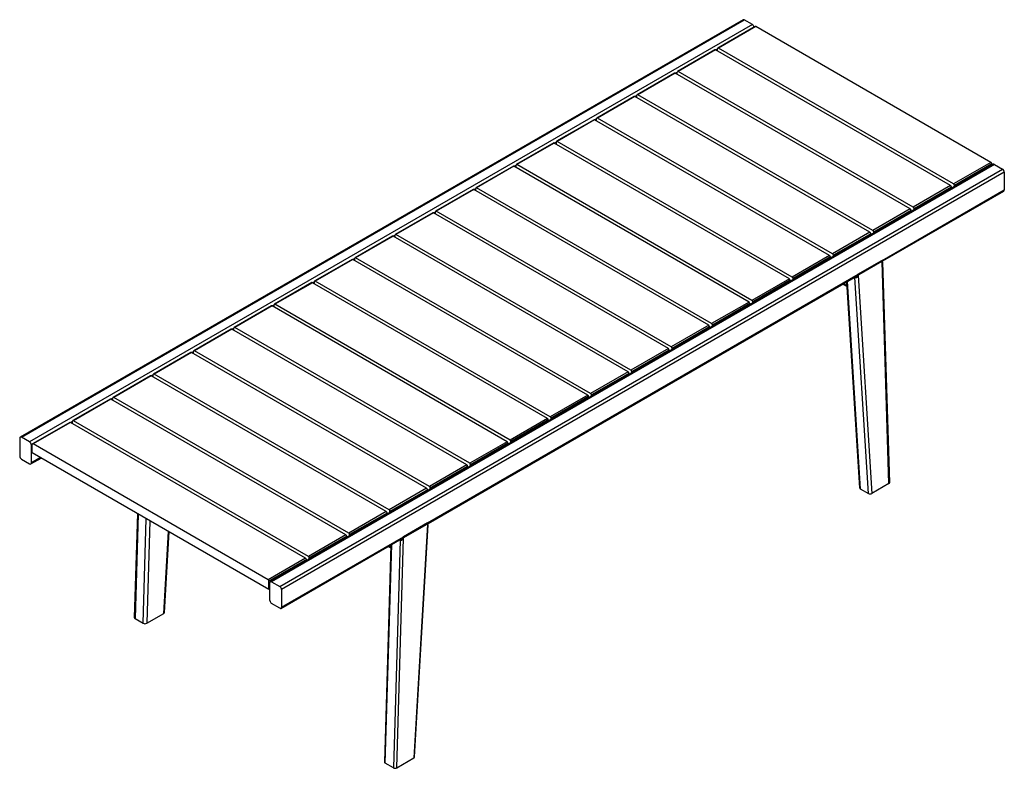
# Model space of a CAD drawing. Header units: millimetres. Extents: x 156 to 3819, y 269 to 3430.
# Tile 4 of 7: x 2543 to 3740, y 269 to 1179. Entities that reach past the tile are written whole.
import ezdxf

# ---------------------------------------------------------------- set-up
doc = ezdxf.new("R2010")
doc.units = ezdxf.units.MM

msp = doc.modelspace()

# ---------------------------------------------------------------- linework, layer by layer
at = {"color": 7, "linetype": 'Continuous', "lineweight": 25}
for p, q in [((3421.98, 1178.55), (2543.4, 671.36)), ((2544.9, 671.21), (3423.48, 1178.41)), ((3433.38, 1172.69), (3423.48, 1178.41)), ((3433.38, 1172.69), (2554.8, 665.5)), ((3436.88, 1170.32), (3391.41, 1144.07)), ((3437.63, 1170.24), (3392.16, 1143.99)), ((3723.3, 1005.33), (3437.63, 1170.24)), ((3387.87, 1142.03), (3342.4, 1115.78)), ((3388.62, 1141.95), (3343.15, 1115.7)), ((3674.29, 977.04), (3388.62, 1141.95)), ((3391.1, 1140.52), (3391.1, 1143.38)), ((3677.83, 979.08), (3392.16, 1143.99)), ((3338.86, 1113.73), (3293.39, 1087.48)), ((3339.61, 1113.66), (3294.14, 1087.41)), ((3625.28, 948.75), (3339.61, 1113.66)), ((3342.09, 1112.23), (3342.09, 1115.09)), ((3628.82, 950.79), (3343.15, 1115.7)), ((3289.86, 1085.44), (3244.39, 1059.19)), ((3290.61, 1085.37), (3245.14, 1059.12)), ((3576.28, 920.46), (3290.61, 1085.37)), ((3293.08, 1083.94), (3293.08, 1086.8)), ((3579.81, 922.5), (3294.14, 1087.41)), ((3240.85, 1057.15), (3195.38, 1030.9)), ((3241.6, 1057.08), (3196.13, 1030.83)), ((3527.27, 892.16), (3241.6, 1057.08)), ((3244.08, 1055.65), (3244.08, 1058.51)), ((3530.81, 894.21), (3245.14, 1059.12)), ((3195.07, 1027.36), (3195.07, 1030.22)), ((3481.8, 865.91), (3196.13, 1030.83)), ((3191.84, 1028.86), (3146.37, 1002.61)), ((3192.59, 1028.79), (3147.12, 1002.54)), ((3478.27, 863.87), (3192.59, 1028.79)), ((3723.3, 1005.33), (3677.83, 979.08)), ((3726.04, 1003.03), (2847.46, 495.83)), ((3727.54, 1002.88), (2848.96, 495.68)), ((2858.86, 489.97), (3737.44, 997.16)), ((3739.56, 993.49), (2860.98, 486.3)), ((3142.84, 1000.57), (3097.37, 974.32)), ((3143.59, 1000.5), (3098.12, 974.25)), ((3429.26, 835.58), (3143.59, 1000.5)), ((3146.06, 999.07), (3146.06, 1001.93)), ((3432.79, 837.62), (3147.12, 1002.54)), ((3724.36, 1003.49), (3678.89, 977.24)), ((3724.36, 1002.06), (3724.36, 1003.49)), ((3727.54, 1002.88), (3737.44, 997.16)), ((3739.56, 993.49), (3739.56, 971.85)), ((3093.83, 972.28), (3048.36, 946.03)), ((3094.58, 972.21), (3049.11, 945.96)), ((3380.25, 807.29), (3094.58, 972.21)), ((3097.06, 970.78), (3097.06, 973.63)), ((3383.79, 809.33), (3098.12, 974.25)), ((3591.1, 886.14), (3739.56, 971.85)), ((3591.98, 885.64), (3738.94, 970.48)), ((3674.29, 977.04), (3628.82, 950.79)), ((3675.35, 975.2), (3629.88, 948.95)), ((3675.35, 973.76), (3675.35, 975.2)), ((3678.89, 975.81), (3678.89, 977.24)), ((3334.78, 781.04), (3049.11, 945.96)), ((3625.28, 948.75), (3579.81, 922.5)), ((3626.35, 946.91), (3580.87, 920.66)), ((3626.35, 945.47), (3626.35, 946.91)), ((3629.88, 947.52), (3629.88, 948.95)), ((3044.83, 943.99), (2999.35, 917.74)), ((3045.58, 943.92), (3000.1, 917.67)), ((3331.25, 779), (3045.58, 943.92)), ((3048.05, 942.49), (3048.05, 945.34)), ((2995.82, 915.7), (2950.35, 889.45)), ((2996.57, 915.62), (2951.1, 889.37)), ((3282.24, 750.71), (2996.57, 915.62)), ((2999.04, 914.2), (2999.04, 917.05)), ((3285.78, 752.75), (3000.1, 917.67)), ((3576.28, 920.46), (3530.81, 894.21)), ((3577.34, 918.62), (3531.87, 892.37)), ((3577.34, 917.18), (3577.34, 918.62)), ((3580.87, 919.22), (3580.87, 920.66)), ((2946.81, 887.41), (2901.34, 861.16)), ((2947.56, 887.33), (2902.09, 861.08)), ((3233.23, 722.42), (2947.56, 887.33)), ((2950.04, 885.91), (2950.04, 888.76)), ((3236.77, 724.46), (2951.1, 889.37)), ((3527.27, 892.16), (3481.8, 865.91)), ((3528.33, 890.33), (3482.86, 864.08)), ((3528.33, 888.89), (3528.33, 890.33)), ((3531.87, 890.93), (3531.87, 892.37)), ((3591.1, 886.14), (3562.11, 869.41)), ((3590.48, 884.77), (3590.45, 885.77)), ((3591.1, 886.14), (3591.1, 886.14)), ((3589.6, 885.28), (3562.11, 869.41)), ((3590.66, 884.67), (3562.55, 868.44)), ((3589.6, 885.28), (3590.66, 884.67)), ((3591.07, 884.43), (3590.66, 884.67)), ((3599.37, 614.93), (3591.07, 884.43)), ((3600.25, 616.18), (3592.01, 883.89)), ((3038.43, 567.1), (3562.11, 869.41)), ((3039.31, 566.59), (3559.99, 867.17)), ((3478.27, 863.87), (3432.79, 837.62)), ((3479.33, 862.04), (3433.86, 835.79)), ((3479.33, 860.6), (3479.33, 862.04)), ((3482.86, 862.64), (3482.86, 864.08)), ((3557.97, 865.4), (3557.44, 865.7)), ((3574.43, 602.98), (3557.97, 865.4)), ((3561.78, 868.89), (3562.55, 868.44)), ((3562.55, 868.44), (3562.08, 867.62)), ((3562.08, 867.62), (3578.68, 602.99)), ((2897.81, 859.12), (2852.34, 832.87)), ((2898.56, 859.04), (2853.08, 832.79)), ((3184.23, 694.13), (2898.56, 859.04)), ((2901.03, 857.61), (2901.03, 860.47)), ((3187.76, 696.17), (2902.09, 861.08)), ((3543.33, 857.55), (3548.3, 854.69)), ((3547.95, 860.22), (3563.66, 609.86)), ((2848.8, 830.83), (2803.33, 804.58)), ((2849.55, 830.75), (2804.08, 804.5)), ((3135.22, 665.84), (2849.55, 830.75)), ((2852.02, 829.32), (2852.02, 832.18)), ((3138.76, 667.88), (2853.08, 832.79)), ((3429.26, 835.58), (3383.79, 809.33)), ((3430.32, 833.75), (3384.85, 807.5)), ((3430.32, 832.31), (3430.32, 833.75)), ((3433.86, 834.35), (3433.86, 835.79)), ((2799.79, 802.54), (2754.32, 776.29)), ((2800.54, 802.46), (2755.07, 776.21)), ((3086.21, 637.55), (2800.54, 802.46)), ((2803.02, 801.03), (2803.02, 803.89)), ((3089.75, 639.59), (2804.08, 804.5)), ((3380.25, 807.29), (3334.78, 781.04)), ((3381.31, 805.45), (3335.84, 779.2)), ((3381.31, 804.02), (3381.31, 805.45)), ((3384.85, 806.06), (3384.85, 807.5)), ((3331.25, 779), (3285.78, 752.75)), ((3335.84, 777.77), (3335.84, 779.2)), ((2750.79, 774.24), (2705.32, 748)), ((2751.54, 774.17), (2706.07, 747.92)), ((3037.21, 609.26), (2751.54, 774.17)), ((2754.01, 772.74), (2754.01, 775.6)), ((3040.74, 611.3), (2755.07, 776.21)), ((3332.31, 777.16), (3286.84, 750.91)), ((3332.31, 775.73), (3332.31, 777.16)), ((2701.78, 745.95), (2656.31, 719.7)), ((2702.53, 745.88), (2657.06, 719.63)), ((2988.2, 580.97), (2702.53, 745.88)), ((2705.01, 744.45), (2705.01, 747.31)), ((2991.74, 583.01), (2706.07, 747.92)), ((3282.24, 750.71), (3236.77, 724.46)), ((3283.3, 748.87), (3237.83, 722.62)), ((3283.3, 747.44), (3283.3, 748.87)), ((3286.84, 749.48), (3286.84, 750.91)), ((2656, 716.16), (2656, 719.02)), ((2942.73, 554.72), (2657.06, 719.63)), ((3233.23, 722.42), (3187.76, 696.17)), ((3234.29, 720.58), (3188.82, 694.33)), ((3234.29, 719.15), (3234.29, 720.58)), ((3237.83, 721.19), (3237.83, 722.62)), ((2652.77, 717.66), (2607.3, 691.41)), ((2653.52, 717.59), (2608.05, 691.34)), ((2939.19, 552.67), (2653.52, 717.59)), ((3188.82, 692.9), (3188.82, 694.33)), ((2603.77, 689.37), (2558.3, 663.12)), ((2604.52, 689.3), (2559.05, 663.05)), ((2890.19, 524.38), (2604.52, 689.3)), ((2606.99, 687.87), (2606.99, 690.73)), ((2893.72, 526.42), (2608.05, 691.34)), ((3184.23, 694.13), (3138.76, 667.88)), ((3185.29, 692.29), (3139.82, 666.04)), ((3185.29, 690.86), (3185.29, 692.29)), ((2554.8, 665.5), (2544.9, 671.21)), ((2542.78, 669.99), (2542.78, 648.35)), ((2556.93, 640.19), (2556.93, 661.82)), ((2557.99, 652.23), (2557.99, 662.44)), ((2844.72, 498.13), (2559.05, 663.05)), ((3135.22, 665.84), (3089.75, 639.59)), ((3136.28, 664), (3090.81, 637.75)), ((3136.28, 662.57), (3136.28, 664)), ((3139.82, 664.61), (3139.82, 666.04)), ((2845.78, 486.09), (2557.99, 652.23)), ((2544.9, 644.67), (2554.8, 638.96)), ((2556.3, 638.81), (2568.77, 646.01)), ((3086.21, 637.55), (3040.74, 611.3)), ((3087.27, 635.71), (3041.8, 609.46)), ((3087.27, 634.28), (3087.27, 635.71)), ((3090.81, 636.32), (3090.81, 637.75)), ((3599.37, 614.93), (3578.68, 602.99)), ((3037.21, 609.26), (2991.74, 583.01)), ((3038.27, 607.42), (2992.8, 581.17)), ((3038.27, 605.98), (3038.27, 607.42)), ((3041.8, 608.03), (3041.8, 609.46)), ((3564.53, 608.7), (3574.43, 602.98)), ((2685.85, 578.41), (2682.1, 452.09)), ((2988.2, 580.97), (2942.73, 554.72)), ((2989.26, 579.13), (2943.79, 552.88)), ((2989.26, 577.69), (2989.26, 579.13)), ((2992.8, 579.73), (2992.8, 581.17)), ((3038.43, 567.1), (3009.45, 550.36)), ((3009.45, 550.36), (3036.93, 566.23)), ((3009.88, 549.39), (3037.99, 565.62)), ((3038.47, 565.34), (3021.86, 281.54)), ((3022.74, 282.71), (3039.25, 564.89)), ((3036.93, 566.23), (3037.99, 565.62)), ((3037.8, 565.73), (3037.86, 566.77)), ((3037.99, 565.62), (3038.47, 565.34)), ((3038.43, 567.1), (3038.43, 567.1)), ((2718.68, 458.24), (2724.41, 556.15)), ((2939.19, 552.67), (2893.72, 526.42)), ((2940.26, 550.84), (2894.78, 524.59)), ((2940.26, 549.4), (2940.26, 550.84)), ((2943.79, 551.44), (2943.79, 552.88)), ((2860.36, 463.28), (3007.32, 548.12)), ((2860.98, 464.66), (3009.45, 550.36)), ((2994, 540.43), (2986.15, 276.57)), ((3005.15, 546.09), (2996.93, 269.6)), ((3001.17, 269.6), (3009.47, 548.67)), ((3004.47, 546.48), (3005.15, 546.09)), ((3009.11, 549.84), (3009.88, 549.39)), ((3009.47, 548.67), (3009.88, 549.39)), ((2990.74, 538.55), (2993.89, 536.73)), ((2890.19, 524.38), (2844.72, 498.13)), ((2891.25, 522.55), (2845.78, 496.3)), ((2891.25, 521.11), (2891.25, 522.55)), ((2894.78, 523.15), (2894.78, 524.59)), ((2845.78, 486.09), (2845.78, 496.3)), ((2846.84, 472.82), (2846.84, 494.46)), ((2848.96, 495.68), (2858.86, 489.97)), ((2846.84, 486.7), (2845.78, 486.09)), ((2860.98, 486.3), (2860.98, 464.66)), ((2858.86, 463.43), (2848.96, 469.15)), ((2697.12, 445.13), (2717.8, 457.07)), ((2682.98, 450.84), (2692.87, 445.13)), ((2996.93, 269.6), (2987.03, 275.31)), ((3001.17, 269.6), (3021.86, 281.54))]:
    msp.add_line(p, q, dxfattribs=at)
at = {"color": 8, "linetype": 'Continuous', "lineweight": 25}
for p, q in [((3388.62, 1141.95), (3391.1, 1143.38)), ((3339.61, 1113.66), (3342.09, 1115.09)), ((3290.61, 1085.37), (3293.08, 1086.8)), ((3241.6, 1057.08), (3244.08, 1058.51)), ((3192.59, 1028.79), (3195.07, 1030.22)), ((3143.59, 1000.5), (3146.06, 1001.93)), ((3094.58, 972.21), (3097.06, 973.63)), ((3045.58, 943.92), (3048.05, 945.34)), ((2996.57, 915.62), (2999.04, 917.05)), ((2947.56, 887.33), (2950.04, 888.76)), ((3590, 885.51), (3590.01, 885.04)), ((2898.56, 859.04), (2901.03, 860.47)), ((3544.21, 858.06), (3548.23, 855.74)), ((3548.72, 860.67), (3564.53, 608.7)), ((2849.55, 830.75), (2852.02, 832.18)), ((2800.54, 802.46), (2803.02, 803.89)), ((2751.54, 774.17), (2754.01, 775.6)), ((2702.53, 745.88), (2705.01, 747.31)), ((2653.52, 717.59), (2656, 719.02)), ((2604.52, 689.3), (2606.99, 690.73)), ((2556.93, 661.82), (2557.99, 662.44)), ((2567.89, 646.51), (2556.93, 640.19)), ((2686.75, 577.89), (2682.98, 450.84)), ((2692.87, 445.13), (2696.65, 572.18)), ((2700.82, 569.77), (2697.12, 445.13)), ((3037.44, 566.52), (3037.4, 565.96)), ((2717.8, 457.07), (2723.63, 556.61)), ((2987.03, 275.31), (2994.93, 540.97)), ((2991.62, 539.06), (2993.92, 537.73))]:
    msp.add_line(p, q, dxfattribs=at)
at = {"color": 7, "linetype": 'Continuous', "lineweight": 25}
for centre, radius, start, end in [((3422.61, 1177.18), 1.51, 54.3828, 114.30702), ((3430.83, 1168.75), 4.7, 9.2394, 57.0689), ((3437.19, 1169.63), 0.754, 54.37976, 114.31083), ((3388.18, 1141.34), 0.754, 54.37976, 114.31083), ((3391.74, 1143.48), 0.655, 50.7976, 189.21414), ((3339.17, 1113.05), 0.754, 54.37976, 114.31083), ((3342.74, 1115.19), 0.655, 50.7976, 189.21414), ((3290.17, 1084.76), 0.754, 54.37976, 114.31083), ((3293.73, 1086.9), 0.655, 50.7976, 189.21414), ((3241.16, 1056.47), 0.754, 54.37976, 114.31083), ((3244.72, 1058.61), 0.655, 50.7976, 189.21414), ((3195.72, 1030.32), 0.655, 50.7976, 189.21414), ((3192.16, 1028.17), 0.754, 54.37976, 114.31083), ((3722.06, 1003.39), 2.31, 2.6055, 57.39418), ((3143.15, 999.88), 0.754, 54.37976, 114.31083), ((3146.71, 1002.03), 0.655, 50.7976, 189.21414), ((3726.66, 1001.65), 1.51, 54.38254, 114.30729), ((3734.96, 993.28), 4.61, 2.60579, 57.39421), ((3094.14, 971.59), 0.754, 54.37976, 114.31083), ((3097.7, 973.74), 0.655, 50.7976, 189.21414), ((3673.05, 975.09), 2.31, 2.6055, 57.39418), ((3676.58, 977.14), 2.31, 2.6055, 57.39418), ((3738.08, 971.69), 1.49, 305.30966, 6.00286), ((3048.7, 945.45), 0.655, 50.7976, 189.21414), ((3624.04, 946.8), 2.31, 2.6055, 57.39418), ((3627.58, 948.84), 2.31, 2.6055, 57.39418), ((3045.14, 943.3), 0.754, 54.37976, 114.31083), ((3578.57, 920.55), 2.31, 2.6055, 57.39418), ((2996.13, 915.01), 0.754, 54.37976, 114.31083), ((2999.69, 917.16), 0.655, 50.7976, 189.21414), ((3575.04, 918.51), 2.31, 2.6055, 57.39418), ((2947.12, 886.72), 0.754, 54.37976, 114.31083), ((2950.68, 888.87), 0.655, 50.7976, 189.21414), ((3526.03, 890.22), 2.31, 2.6055, 57.39418), ((3529.57, 892.26), 2.31, 2.6055, 57.39418), ((3477.02, 861.93), 2.31, 2.6055, 57.39418), ((3480.56, 863.97), 2.31, 2.6055, 57.39418), ((2898.12, 858.43), 0.754, 54.37976, 114.31083), ((2901.68, 860.58), 0.655, 50.7976, 189.21414), ((2849.11, 830.14), 0.754, 54.37976, 114.31083), ((2852.67, 832.29), 0.655, 50.7976, 189.21414), ((3428.02, 833.64), 2.31, 2.6055, 57.39418), ((3431.55, 835.68), 2.31, 2.6055, 57.39418), ((2800.1, 801.85), 0.754, 54.37976, 114.31083), ((2803.66, 803.99), 0.655, 50.7976, 189.21414), ((3379.01, 805.35), 2.31, 2.6055, 57.39418), ((3382.55, 807.39), 2.31, 2.6055, 57.39418), ((3330, 777.06), 2.31, 2.6055, 57.39418), ((3333.54, 779.1), 2.31, 2.6055, 57.39418), ((2751.1, 773.56), 0.754, 54.37976, 114.31083), ((2754.66, 775.7), 0.655, 50.7976, 189.21414), ((2702.09, 745.27), 0.754, 54.37976, 114.31083), ((2705.65, 747.41), 0.655, 50.7976, 189.21414), ((3281, 748.77), 2.31, 2.6055, 57.39418), ((3284.53, 750.81), 2.31, 2.6055, 57.39418), ((2656.65, 719.12), 0.655, 50.7976, 189.21414), ((3231.99, 720.48), 2.31, 2.6055, 57.39418), ((3235.53, 722.52), 2.31, 2.6055, 57.39418), ((2653.08, 716.98), 0.754, 54.37976, 114.31083), ((3186.52, 694.23), 2.31, 2.6055, 57.39418), ((2604.08, 688.68), 0.754, 54.37976, 114.31083), ((2607.64, 690.83), 0.655, 50.7976, 189.21414), ((3182.98, 692.19), 2.31, 2.6055, 57.39418), ((2544.08, 670.2), 1.31, 50.79728, 189.21348), ((2552.32, 661.61), 4.61, 2.60578, 57.39439), ((2558.63, 662.54), 0.655, 50.7976, 189.21414), ((3133.98, 663.9), 2.31, 2.6055, 57.39418), ((3137.51, 665.94), 2.31, 2.6055, 57.39418), ((2547.39, 648.56), 4.61, 182.60539, 237.39461), ((2555.63, 639.98), 1.31, 230.79617, 9.21409), ((3084.97, 635.61), 2.31, 2.6055, 57.39418), ((3088.51, 637.65), 2.31, 2.6055, 57.39418), ((3039.5, 609.36), 2.31, 2.6055, 57.39418), ((3035.97, 607.31), 2.31, 2.6055, 57.39418), ((2986.96, 579.02), 2.31, 2.6055, 57.39418), ((2990.49, 581.06), 2.31, 2.6055, 57.39418), ((2937.95, 550.73), 2.31, 2.6055, 57.39418), ((2941.49, 552.77), 2.31, 2.6055, 57.39418), ((2888.95, 522.44), 2.31, 2.6055, 57.39418), ((2892.48, 524.48), 2.31, 2.6055, 57.39418), ((2843.48, 496.19), 2.31, 2.6055, 57.39418), ((2848.13, 494.67), 1.31, 50.79684, 189.21342), ((2856.38, 486.09), 4.61, 2.60579, 57.39421), ((2851.44, 473.03), 4.61, 182.60538, 237.39478), ((2859.69, 464.45), 1.31, 230.7966, 9.21415)]:
    msp.add_arc(centre, radius, start, end, dxfattribs=at)
for centre, major_axis, ratio, start_param, end_param in [((3588.98, 887.37), (3, -1.73), 0.0000704, 5.4978278, 7.0686241), ((3588.95, 885.65), (3.06, -1.76), 0.0000703, 0.0000435, 0.803512), ((3559.96, 868.84), (1.99, 3.44), 0.6162011, 3.1416393, 4.7124356), ((3559.99, 870.64), (2.12, 3.67), 0.5773346, 3.9269502, 4.7124296), ((3597.25, 616.15), (3, 0), 0.5772875, 5.4971779, 6.3006464), ((3566.66, 609.93), (3, 0.01), 0.5772843, 3.1765785, 3.9245523), ((3576.56, 604.21), (3, 0.01), 0.5772843, 3.9245523, 5.4953486), ((3036.31, 568.32), (3, -1.73), 0.0000704, 5.4978278, 7.0686241), ((3036.34, 566.57), (2.91, -1.68), 0.0000702, 0.0000352, 0.7528861), ((3007.35, 549.9), (2.2, 3.81), 0.5568342, 3.1416305, 4.7124268), ((3007.35, 549.9), (1.1, 1.9), 0.5568342, 3.835028, 3.9971812), ((3007.32, 551.59), (2.12, 3.67), 0.5773346, 3.9269502, 4.7124296), ((2715.68, 458.29), (3, 0.01), 0.5772843, 5.4953486, 6.2481995), ((2685.1, 452.07), (3, 0), 0.5772875, 3.1241316, 3.9263816), ((2695, 446.35), (3, 0), 0.5772875, 3.9263816, 5.4971779), ((2989.15, 276.54), (3, 0), 0.5772875, 3.1241316, 3.9263816), ((3019.74, 282.76), (3, 0.01), 0.5772843, 5.4953486, 6.2481995), ((2999.05, 270.82), (3, 0), 0.5772875, 3.9263816, 5.4971779)]:
    msp.add_ellipse(centre, major_axis=major_axis, ratio=ratio, start_param=start_param, end_param=end_param, dxfattribs=at)

doc.saveas('drawing.dxf')
